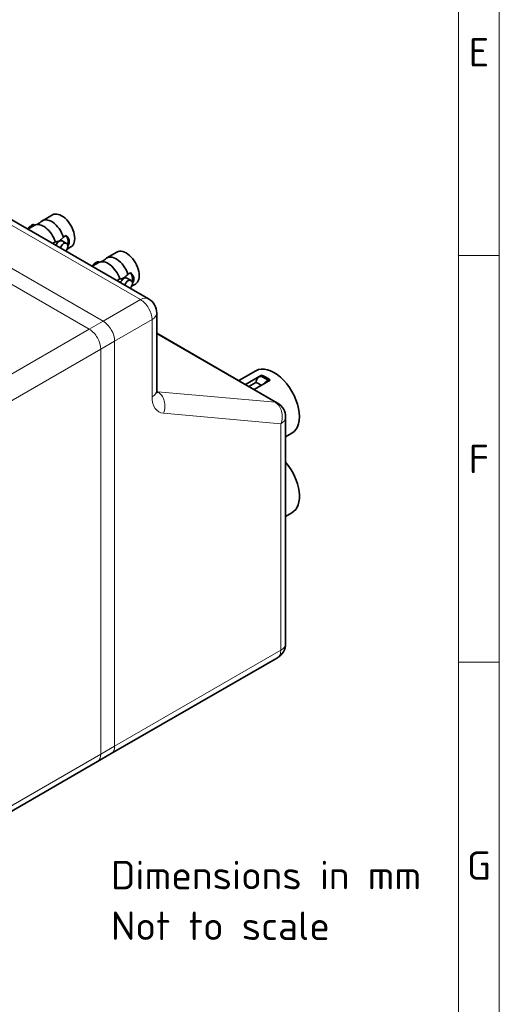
# Model space of a CAD drawing. Header units: millimetres. Extents: x 5 to 589, y 5 to 415.
# Tile 27 of 34: x 530 to 589, y 68 to 189. Entities that reach past the tile are written whole.
import ezdxf

# ---------------------------------------------------------------- set-up
doc = ezdxf.new("R2010")
doc.units = ezdxf.units.MM
for name, color, linetype, lineweight in [('Rahmen (ISO)', 7, 'Continuous', 70), ('Sichtbar (ISO)', 7, 'Continuous', 35), ('Sichtbar schmal (ISO)', 7, 'Continuous', 18), ('Symbol (ISO)', 7, 'Continuous', 25)]:
    doc.layers.add(name, color=color, linetype=linetype, lineweight=lineweight)
doc.styles.add('Notiztext (ISO)', font='isocpeur.ttf')

# ---------------------------------------------------------------- blocks, each defined once
blk = doc.blocks.new('Ränder Basler-A2')
at = {"layer": 'Rahmen (ISO)', "color": 7, "lineweight": 18}
blk.add_line((589, 5), (589, 415), dxfattribs=at)
at = {"layer": 'Rahmen (ISO)', "lineweight": 18}
for p, q in [((584, 410), (584, 10)), ((584, 160), (589, 160)), ((584, 110), (589, 110))]:
    blk.add_line(p, q, dxfattribs=at)
at = {"layer": 'Rahmen (ISO)', "char_height": 3.5, "attachment_point": 5, "style": 'Notiztext (ISO)'}
for s, insert in [('\\fISOCPEUR|b0|i0;E', (586.5, 185)), ('\\fISOCPEUR|b0|i0;F', (586.5, 135)), ('\\fISOCPEUR|b0|i0;G', (586.5, 85))]:
    blk.add_mtext(s, dxfattribs=dict(at, insert=insert))

msp = doc.modelspace()

# ---------------------------------------------------------------- linework, layer by layer
at = {"layer": 'Sichtbar (ISO)'}
for p, q in [((545.90267363, 154.688019), (502.76915997, 179.59116472)), ((534.07781072, 165.00990876), (532.84037386, 164.29547425)), ((531.85042436, 163.72392665), (531.05122343, 163.26250777)), ((531.84468069, 163.79360888), (531.91096204, 163.75534133)), ((535.74142269, 162.46246208), (535.43097829, 162.28322692)), ((534.4410288, 161.71167932), (534.1305844, 161.53244416)), ((535.28600355, 161.8067602), (535.82111753, 161.497812)), ((536.35281072, 161.06949317), (535.89439665, 160.80482769)), ((541.99740667, 160.43752791), (540.75996981, 159.7230934)), ((539.77002031, 159.15154579), (538.97081938, 158.69012692)), ((539.76427664, 159.22122803), (539.83055799, 159.18296047)), ((543.66101864, 157.89008123), (543.35057424, 157.71084607)), ((542.36062475, 157.13929846), (542.05018035, 156.96006331)), ((543.20559949, 157.23437935), (543.74071348, 156.92543114)), ((544.27240667, 156.49711232), (543.8139926, 156.23244683)), ((546.90267363, 143.447621), (546.90267363, 152.95596819)), ((546.90267363, 150.4467656), (561.74186553, 141.87935416)), ((556.98230997, 144.62728485), (559.09505095, 145.84707642)), ((557.7933031, 144.15905774), (559.78727137, 145.31027586)), ((559.78727137, 145.31027586), (559.78727137, 145.13573834)), ((558.22854547, 143.90777044), (559.08138367, 144.4001568)), ((558.85396327, 143.54668531), (560.84793154, 144.69790343)), ((560.69770714, 144.61117133), (559.80442866, 145.1269059)), ((562.74186553, 112.29443846), (562.74186553, 140.14730336)), ((562.74186553, 137.73346603), (563.52005095, 138.1827516)), ((562.74186553, 127.93550706), (563.52005095, 128.38479263)), ((541.30647955, 98.76401206), (561.74186553, 110.56238766)), ((539.60942327, 97.78421616), (541.30647955, 98.76401206)), ((539.60942327, 97.78421616), (516.76987424, 84.59779638))]:
    msp.add_line(p, q, dxfattribs=at)
for centre, start, end in [((544.90267363, 152.95596819), 0, 60), ((560.74186553, 140.14730336), 0, 60), ((560.74186553, 112.29443846), 300, 0)]:
    msp.add_arc(centre, 2, start, end, dxfattribs=at)
for centre, major_axis, start_param, end_param in [((535.21531072, 163.03970097), (1.1375, -1.97020779), 0, 3.1415926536), ((532.98792436, 161.75371885), (-1.1375, 1.97020779), 4.3703944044, 6.2831853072), ((533.97787386, 162.32526646), (-1.1375, 1.97020779), 4.3703944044, 6.4536853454), ((534.93600355, 161.20054242), (0.75, 1.29903811), 5.1666148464, 6.2062599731), ((534.93600355, 161.20054242), (0.35, 0.60621778), 0, 1.7965309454), ((541.89746981, 157.75288561), (-1.1375, 1.97020779), 4.3703944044, 6.4536853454), ((543.13490667, 158.46732011), (1.1375, -1.97020779), 0, 3.1415926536), ((540.90752031, 157.181338), (-1.1375, 1.97020779), 4.3703944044, 6.2831853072), ((542.85559949, 156.62816157), (0.75, 1.29903811), 5.1666148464, 6.2062599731), ((542.85559949, 156.62816157), (0.35, 0.60621778), 0, 1.7965309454), ((561.30755095, 142.01491401), (-2.2125, 3.83216241), 3.1415926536, 6.2831853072), ((560.31760146, 141.4433664), (2.2125, -3.83216241), 2.1858807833, 2.526508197), ((559.50442866, 144.60729065), (0.3, 0.51961524), 0, 2.2803687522), ((560.42366747, 144.07656788), (0.3, 0.51961524), 0.090776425, 1.4800199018), ((561.30755095, 132.21695504), (2.2125, -3.83216241), 0, 1.879998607)]:
    msp.add_ellipse(centre, major_axis=major_axis, ratio=0.5773502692, start_param=start_param, end_param=end_param, dxfattribs=at)
for points, knots in [([(531.07152194, 163.27412739), (531.09367584, 163.31429497), (531.11849477, 163.35316047), (531.19619819, 163.46088573), (531.25996256, 163.5320771), (531.39359504, 163.65406589), (531.46330042, 163.7049691), (531.5257296, 163.74101261), (531.58815878, 163.77705611), (531.65126817, 163.80283354), (531.76137721, 163.82156899), (531.80858614, 163.81444808), (531.84468069, 163.79360888)], [-0.06643575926, -0.06643575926, -0.06643575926, -0.06643575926, -0.05297291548, -0.05297291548, -0.02648645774, -0.02648645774, 0, 0, 0, 0.02648645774, 0.02648645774, 0.05297291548, 0.05297291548, 0.05297291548, 0.05297291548]), ([(532.66386206, 164.15547456), (532.63527362, 164.12523773), (532.60277476, 164.09429925), (532.53107181, 164.03395747), (532.49187214, 164.00457187), (532.40899623, 163.94996379), (532.36533402, 163.9247554), (532.27660408, 163.8802868), (532.23155557, 163.86103169), (532.14344658, 163.829106), (532.10040364, 163.8164304), (532.05992355, 163.8067905)], [3.75649077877, 3.75649077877, 3.75649077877, 3.75649077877, 3.82469079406, 3.82469079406, 3.89289080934, 3.89289080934, 3.96109082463, 3.96109082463, 4.02929083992, 4.02929083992, 4.09749085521, 4.09749085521, 4.09749085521, 4.09749085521]), ([(535.43097829, 162.28322692), (535.36324877, 162.20117241), (535.29269985, 162.12109568), (535.13878548, 161.96738948), (535.02925944, 161.87764071), (534.84274765, 161.76995807), (534.73322161, 161.73323707), (534.57930724, 161.70921827), (534.50875832, 161.70783212), (534.4410288, 161.71167932)], [0.89260869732, 0.89260869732, 0.89260869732, 0.89260869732, 0.92255449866, 0.92255449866, 0.96211962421, 0.96211962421, 1.00168474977, 1.00168474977, 1.03163055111, 1.03163055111, 1.03163055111, 1.03163055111]), ([(535.74142269, 162.46246208), (535.84777094, 162.38730517), (535.94434411, 162.29166557), (536.10457205, 162.04335854), (536.15222721, 161.88225708), (536.15222721, 161.56394338), (536.10457205, 161.39214221), (536.0088019, 161.21849946), (536.00220187, 161.20695963), (535.99540424, 161.19547186)], [0.13030741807, 0.13030741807, 0.13030741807, 0.13030741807, 0.17666123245, 0.17666123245, 0.23513919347, 0.23513919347, 0.29361715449, 0.29361715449, 0.29779838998, 0.29779838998, 0.29779838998, 0.29779838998]), ([(535.99666372, 161.15971759), (535.99666372, 161.2317953), (535.98095159, 161.30308609), (535.91884963, 161.42125354), (535.87262839, 161.46807219), (535.76960003, 161.52755564), (535.70583566, 161.54423484), (535.57220318, 161.53908065), (535.5024978, 161.51711142), (535.44006862, 161.48106792), (535.37763944, 161.44502441), (535.31453005, 161.390313), (535.20442101, 161.25474296), (535.15721208, 161.17399329), (535.10007825, 161.046845), (535.08114747, 160.99647415), (535.06514511, 160.94511156)], [-0.10593899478, -0.10593899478, -0.10593899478, -0.10593899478, -0.07945595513, -0.07945595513, -0.05297291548, -0.05297291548, -0.02648645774, -0.02648645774, 0, 0, 0, 0.02648645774, 0.02648645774, 0.05297291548, 0.05297291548, 0.06841170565, 0.06841170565, 0.06841170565, 0.06841170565]), ([(535.72035741, 160.56682502), (535.75689159, 160.60632927), (535.79108548, 160.64788625), (535.87262839, 160.76093444), (535.91884963, 160.84226216), (535.98095159, 161.00556246), (535.99666372, 161.08763989), (535.99666372, 161.15971759)], [0.249410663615, 0.249410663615, 0.249410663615, 0.249410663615, 0.264850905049, 0.264850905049, 0.291333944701, 0.291333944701, 0.317816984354, 0.317816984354, 0.317816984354, 0.317816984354]), ([(538.99111789, 158.70174654), (539.01327179, 158.74191412), (539.03809072, 158.78077962), (539.11579414, 158.88850487), (539.17955851, 158.95969625), (539.31319099, 159.08168503), (539.38289637, 159.13258825), (539.44532555, 159.16863175), (539.50775473, 159.20467526), (539.57086412, 159.23045269), (539.68097316, 159.24918813), (539.72818209, 159.24206722), (539.76427664, 159.22122803)], [-0.06643575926, -0.06643575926, -0.06643575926, -0.06643575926, -0.05297291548, -0.05297291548, -0.02648645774, -0.02648645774, 0, 0, 0, 0.02648645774, 0.02648645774, 0.05297291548, 0.05297291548, 0.05297291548, 0.05297291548]), ([(540.58345801, 159.58309371), (540.55486957, 159.55285687), (540.52237071, 159.52191839), (540.45066775, 159.46157661), (540.41146809, 159.43219102), (540.32859218, 159.37758294), (540.28492997, 159.35237455), (540.19620003, 159.30790594), (540.15115152, 159.28865083), (540.06304253, 159.25672514), (540.01999959, 159.24404955), (539.9795195, 159.23440964)], [3.75649077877, 3.75649077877, 3.75649077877, 3.75649077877, 3.82469079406, 3.82469079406, 3.89289080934, 3.89289080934, 3.96109082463, 3.96109082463, 4.02929083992, 4.02929083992, 4.09749085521, 4.09749085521, 4.09749085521, 4.09749085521]), ([(543.35057424, 157.71084607), (543.28284472, 157.62879156), (543.2122958, 157.54871483), (543.05838143, 157.39500863), (542.94885539, 157.30525985), (542.7623436, 157.19757722), (542.65281756, 157.16085621), (542.49890319, 157.13683742), (542.42835427, 157.13545127), (542.36062475, 157.13929846)], [0.89260869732, 0.89260869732, 0.89260869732, 0.89260869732, 0.92255449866, 0.92255449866, 0.96211962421, 0.96211962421, 1.00168474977, 1.00168474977, 1.03163055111, 1.03163055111, 1.03163055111, 1.03163055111]), ([(543.66101864, 157.89008123), (543.76736688, 157.81492432), (543.86394006, 157.71928472), (544.024168, 157.47097769), (544.07182316, 157.30987623), (544.07182316, 156.99156253), (544.024168, 156.81976136), (543.92839785, 156.64611861), (543.92179782, 156.63457877), (543.91500019, 156.62309101)], [0.13030741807, 0.13030741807, 0.13030741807, 0.13030741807, 0.17666123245, 0.17666123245, 0.23513919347, 0.23513919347, 0.29361715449, 0.29361715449, 0.29779838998, 0.29779838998, 0.29779838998, 0.29779838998]), ([(543.91625967, 156.58733674), (543.91625967, 156.65941444), (543.90054754, 156.73070524), (543.83844558, 156.84887269), (543.79222434, 156.89569134), (543.68919598, 156.95517479), (543.62543161, 156.97185399), (543.49179913, 156.9666998), (543.42209375, 156.94473057), (543.35966457, 156.90868707), (543.29723539, 156.87264356), (543.234126, 156.81793215), (543.12401696, 156.6823621), (543.07680803, 156.60161244), (543.0196742, 156.47446415), (543.00074342, 156.42409329), (542.98474106, 156.37273071)], [-0.10593899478, -0.10593899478, -0.10593899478, -0.10593899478, -0.07945595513, -0.07945595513, -0.05297291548, -0.05297291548, -0.02648645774, -0.02648645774, 0, 0, 0, 0.02648645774, 0.02648645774, 0.05297291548, 0.05297291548, 0.06841170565, 0.06841170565, 0.06841170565, 0.06841170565]), ([(543.63995336, 155.99444417), (543.67648754, 156.03394841), (543.71068143, 156.0755054), (543.79222434, 156.18855358), (543.83844558, 156.26988131), (543.90054754, 156.43318161), (543.91625967, 156.51525903), (543.91625967, 156.58733674)], [0.249410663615, 0.249410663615, 0.249410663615, 0.249410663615, 0.264850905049, 0.264850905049, 0.291333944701, 0.291333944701, 0.317816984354, 0.317816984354, 0.317816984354, 0.317816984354]), ([(559.74165829, 144.05901876), (559.6751676, 144.10393165), (559.60961308, 144.14516617), (559.39986266, 144.26626562), (559.23947674, 144.34121733), (559.08138367, 144.4001568)], [-0.276410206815, -0.276410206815, -0.276410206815, -0.276410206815, -0.249301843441, -0.249301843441, -0.187420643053, -0.187420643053, -0.187420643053, -0.187420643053]), ([(546.90267363, 143.447621), (546.90267363, 143.36730432), (546.90830565, 143.30091794), (546.92303295, 143.20205154), (546.93210792, 143.16971953), (546.93902039, 143.14914491), (546.94029797, 143.14618062), (546.94029797, 143.14618062)], [1.57079632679, 1.57079632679, 1.57079632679, 1.57079632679, 1.72787595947, 1.72787595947, 1.88495559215, 1.88495559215, 1.95128484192, 1.95128484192, 1.95128484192, 1.95128484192])]:
    msp.add_open_spline(points, degree=3, knots=knots, dxfattribs=at)
for points in [[(534.12231185, 161.48941555), (534.12500866, 161.50384208), (534.12776621, 161.51818906), (534.1305844, 161.53244416)], [(542.0419078, 156.91703469), (542.04460461, 156.93146122), (542.04736216, 156.94580821), (542.05018035, 156.96006331)]]:
    msp.add_open_spline(points, degree=3, dxfattribs=at)
at = {"layer": 'Sichtbar schmal (ISO)'}
for p, q in [((501.76915997, 179.49210707), (544.90267363, 154.58896136)), ((497.1729659, 176.83849319), (540.30647955, 151.93534747)), ((495.47590962, 175.85869729), (538.60942327, 150.95555157)), ((544.90267363, 154.58896136), (540.30647955, 151.93534747)), ((540.30647955, 151.93534747), (538.60942327, 150.95555157)), ((541.72069311, 149.48585772), (546.31688719, 152.13947161)), ((546.31688719, 152.13947161), (546.31688719, 142.63112442)), ((538.60942327, 150.95555157), (515.76987424, 137.76913179)), ((546.90267363, 150.36807467), (561.44897231, 141.96976521)), ((541.72069311, 149.48585772), (540.02363684, 148.50606183)), ((541.72069311, 149.48585772), (541.72069311, 99.67956629)), ((517.1840878, 135.31964205), (540.02363684, 148.50606183)), ((540.02363684, 148.50606183), (540.02363684, 98.69977039)), ((547.02399397, 143.25815231), (546.90731934, 143.32551443)), ((561.44897231, 141.96976521), (547.02399397, 143.25815231)), ((547.73110075, 140.61919387), (562.15607909, 139.33080678)), ((562.15607909, 139.33080678), (562.15607909, 111.47794188)), ((562.15607909, 111.47794188), (541.72069311, 99.67956629)), ((540.02363684, 98.69977039), (541.72069311, 99.67956629)), ((540.02363684, 98.69977039), (517.1840878, 85.51335061))]:
    msp.add_line(p, q, dxfattribs=at)
for centre, major_axis, ratio, start_param, end_param in [((544.90267363, 152.95596819), (1, 1.73205081), 0.5773502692, 0, 0.7853981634), ((544.90267363, 152.95596819), (1, -1.73205081), 0.5773502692, 0.7853981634, 2.3561944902), ((544.90267363, 152.95596819), (2, 0), 0.5773502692, 5.4977871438, 6.2831853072), ((540.30647955, 150.30235431), (1, -1.73205081), 0.5773502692, 0.7853981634, 2.3561944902), ((538.60942327, 149.32255841), (1, -1.73205081), 0.5773502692, 0.7853981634, 2.3561944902), ((544.90267363, 143.447621), (2, 0), 0.5773502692, 5.4977871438, 6.2831853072), ((547.73110075, 145.08061416), (-1, -1.73205081), 0.5773502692, 0.1679057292, 0.2617993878), ((546.31688719, 141.43569046), (0.17792452, 1.99207), 0.7886751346, 4.3615095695, 5.9323058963), ((549.14531431, 144.26411758), (-2, -3.46410162), 0.5773502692, 5.4977871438, 6.544984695), ((560.74186553, 140.14730336), (0.17792452, 1.99207), 0.7886751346, 4.3615095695, 5.9323058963), ((560.74186553, 140.14730336), (1, 1.73205081), 0.5773502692, 0, 0.2617993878), ((560.74186553, 140.14730336), (2, 0), 0.5773502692, 5.4977871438, 6.2831853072), ((560.74186553, 112.29443846), (1, -1.73205081), 0.5773502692, 0, 0.7853981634), ((560.74186553, 112.29443846), (2, 0), 0.5773502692, 5.4977871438, 6.2831853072), ((540.30647955, 100.49606287), (1, -1.73205081), 0.5773502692, 0, 0.7853981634), ((538.60942327, 99.51626697), (1, -1.73205081), 0.5773502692, 0, 0.7853981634)]:
    msp.add_ellipse(centre, major_axis=major_axis, ratio=ratio, start_param=start_param, end_param=end_param, dxfattribs=at)

# ---------------------------------------------------------------- block references
msp.add_blockref('Ränder Basler-A2', (0, 0))

# ---------------------------------------------------------------- texts
at = {"layer": 'Symbol (ISO)', "insert": (541.26296655, 85.58430938), "char_height": 3.4999999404, "width": 36.7305183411, "attachment_point": 1, "line_spacing_factor": 1.068348, "style": 'Notiztext (ISO)'}
msp.add_mtext('\\fISOCPEUR|b0|i0;Dimensions in mm\\P\\fISOCPEUR|b0|i0;Not to scale', dxfattribs=at)

doc.saveas('drawing.dxf')
